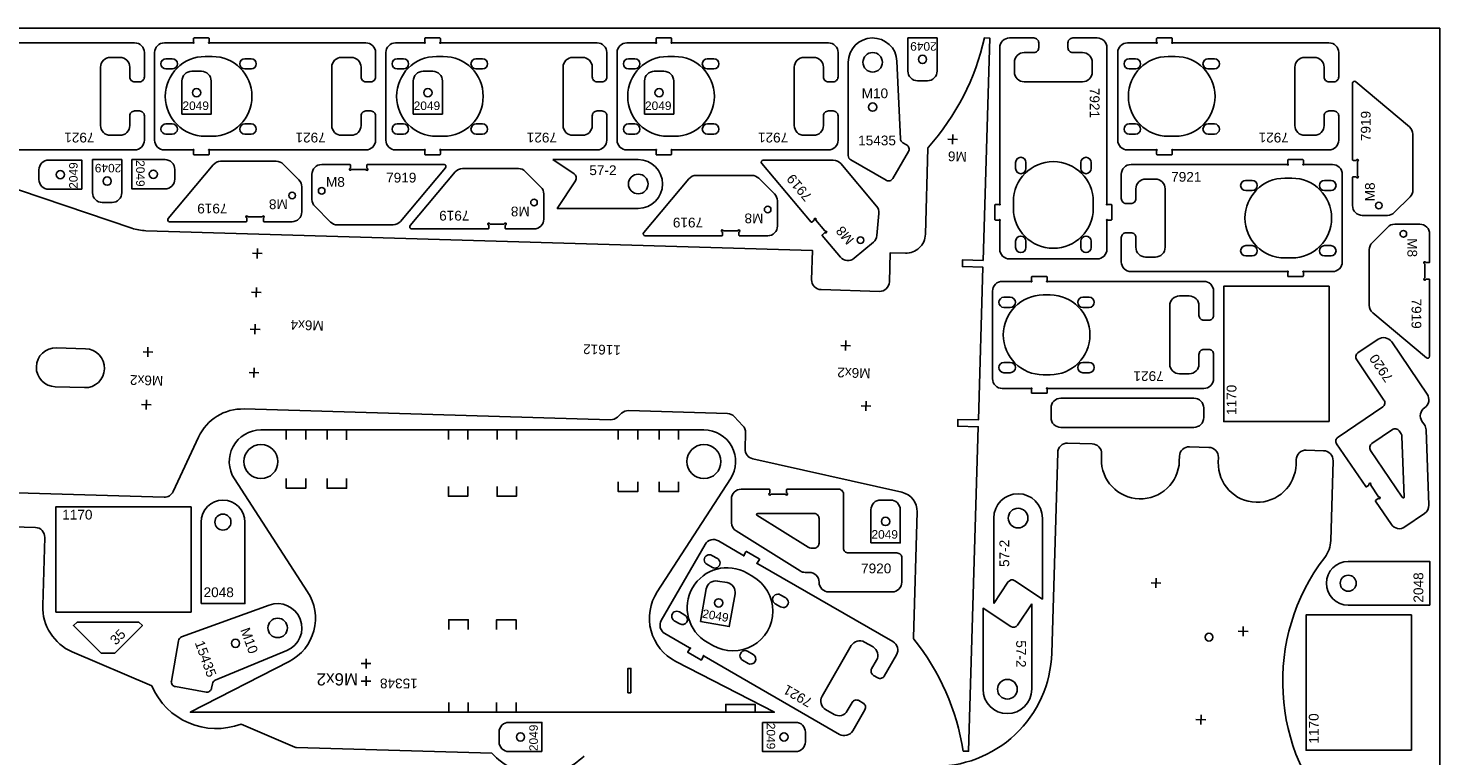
# Model space of a CAD drawing. Header units: millimetres. Extents: x 0 to 3000, y 0 to 1500.
# Tile 4 of 4: x 1550 to 3000, y 753 to 1500. Entities that reach past the tile are written whole.
import ezdxf

# ---------------------------------------------------------------- set-up
doc = ezdxf.new("R2010")
doc.units = ezdxf.units.MM
doc.header["$MEASUREMENT"] = 0
for name, color, linetype, true_color in [('CUT_OUTER', 7, 'Continuous', 0xffffff), ('Gravír', 1, 'Continuous', 0xff0000), ('Sheet', 18, 'Continuous', 0x000000)]:
    doc.layers.add(name, color=color, linetype=linetype, true_color=true_color)
doc.styles.add('Arial', font='txt', dxfattribs={"height": 0.2})

msp = doc.modelspace()

# ---------------------------------------------------------------- linework, layer by layer
at = {"color": 7, "true_color": 0xffffff}
for points in [[(1374.8, 1027.7), (1689.7, 1018.3, 0.2997), (1699, 1024.1), (1725.1, 1080.1, -0.2997), (1771.9, 1108.9), (2148.2, 1097.8, 0.198912), (2155.3, 1100.5), (2159.6, 1104.5, -0.198912), (2166.7, 1107.3), (2268.4, 1104.2, -0.198912), (2275.4, 1101.1), (2284.3, 1091.7, -0.198912), (2287, 1084.5), (2286.5, 1067.9, 0.359037), (2294.3, 1057.8), (2447.6, 1023.3, -0.359037), (2463.2, 1003.2), (2459.4, 873.9, 0.177176), (2459.8, 872.6, -0.128909), (2510.6, 757.5), (2516, 757.4), (2525.9, 1090.6), (2504.9, 1091.2), (2505.1, 1098.2), (2526.1, 1097.6), (2530.7, 1254.5), (2509.7, 1255.2), (2509.9, 1262.2), (2530.9, 1261.5), (2537.7, 1489.8), (2532.3, 1490, -0.128983), (2474.8, 1378, 0.177145), (2474.3, 1376.8), (2471.7, 1288.3, -0.414214), (2451.1, 1268.9), (2435.6, 1269.4), (2434.7, 1239.4, -0.414214), (2424.4, 1229.7), (2364.5, 1231.5, -0.414214), (2354.8, 1241.7), (2355.6, 1271.7), (1671.1, 1292, -0.074313), (1656.6, 1294.6), (1265.8, 1426.9, 0.074313)], [(1499, 1375), (1659.5, 1375, 0.414214), (1669.5, 1385), (1669.5, 1410, 0.414214), (1664.5, 1415), (1659.5, 1415, 0.414214), (1654.5, 1410), (1654.5, 1400, -0.414214), (1644.5, 1390), (1634.5, 1390, -0.414214), (1624.5, 1400), (1624.5, 1460, -0.414214), (1634.5, 1470), (1644.5, 1470, -0.414214), (1654.5, 1460), (1654.5, 1450, 0.414214), (1659.5, 1445), (1664.5, 1445, 0.414214), (1669.5, 1450), (1669.5, 1475, 0.414214), (1659.5, 1485), (1499.3, 1485, 0.267949)], [(2897.5, 683.2, -0.370573), (2881.8, 956.5, 0.156999), (2888, 973.8), (2890.4, 1055.8, 0.414214), (2880.7, 1066), (2862.9, 1066.6, 0.414214), (2852.6, 1056.9), (2852.4, 1051.9, -1), (2772.5, 1054.2), (2772.6, 1059.2, 0.414214), (2762.9, 1069.5), (2742.9, 1070.1, 0.414214), (2732.6, 1060.4), (2732.5, 1055.4, -1), (2652.5, 1057.8), (2652.7, 1062.8, 0.414214), (2643, 1073.1), (2617.8, 1073.8, 0.414214), (2607.6, 1064.1), (2601.5, 858.2, -0.414214), (2478, 741.8)], [(2121.2, 752.4, -0.421053), (2026.3, 755.2), (1825.9, 761.1, -0.094015), (1824.1, 761.5), (1768.9, 785.2, -0.4), (1677, 824.5), (1595.4, 859.5, -0.308197), (1565.1, 906.9), (1567.2, 976.9, 0.414214), (1557.5, 987.2), (1242.7, 996.5, 0.2997)]]:
    msp.add_lwpolyline(points, format="xyb", dxfattribs=at)
for points in [[(1907, 1475, 0.414214), (1897, 1485), (1736.8, 1485, 0.267949), (1736.4, 1484.7, -1.303225), (1735.7, 1485.4, 0.267949), (1736, 1485.9), (1736, 1489.5, 0.414214), (1735.5, 1490), (1720.5, 1490, 0.414214), (1720, 1489.5), (1720, 1485.9, 0.267949), (1720.2, 1485.4, -1.303225), (1719.5, 1484.7, 0.267949), (1719.1, 1485), (1690, 1485, 0.414214), (1680, 1475), (1680, 1385, 0.414214), (1690, 1375), (1719.1, 1375, 0.267949), (1719.5, 1375.2, -1.303225), (1720.2, 1374.6, 0.267949), (1720, 1374.1), (1720, 1370.5, 0.414214), (1720.5, 1370), (1735.5, 1370, 0.414214), (1736, 1370.5), (1736, 1374.1, 0.267949), (1735.7, 1374.6, -1.732051), (1736.5, 1375), (1897, 1375, 0.414214), (1907, 1385), (1907, 1410, 0.414214), (1902, 1415), (1897, 1415, 0.414214), (1892, 1410), (1892, 1400, -0.414214), (1882, 1390), (1872, 1390, -0.414214), (1862, 1400), (1862, 1460, -0.414214), (1872, 1470), (1882, 1470, -0.414214), (1892, 1460), (1892, 1450, 0.414214), (1897, 1445), (1902, 1445, 0.414214), (1907, 1450)], [(2144.5, 1475, 0.414214), (2134.5, 1485), (1974.4, 1485, 0.267949), (1973.9, 1484.7, -1.303225), (1973.2, 1485.4, 0.267949), (1973.5, 1485.9), (1973.5, 1489.5, 0.414214), (1973, 1490), (1958, 1490, 0.414214), (1957.5, 1489.5), (1957.5, 1485.9, 0.267949), (1957.7, 1485.4, -1.303225), (1957.1, 1484.7, 0.267949), (1956.6, 1485), (1927.5, 1485, 0.414214), (1917.5, 1475), (1917.5, 1385, 0.414214), (1927.5, 1375), (1956.6, 1375, 0.267949), (1957.1, 1375.2, -1.303225), (1957.7, 1374.6, 0.267949), (1957.5, 1374.1), (1957.5, 1370.5, 0.414214), (1958, 1370), (1973, 1370, 0.414214), (1973.5, 1370.5), (1973.5, 1374.1, 0.267949), (1973.2, 1374.6, -1.732051), (1974, 1375), (2134.5, 1375, 0.414214), (2144.5, 1385), (2144.5, 1410, 0.414214), (2139.5, 1415), (2134.5, 1415, 0.414214), (2129.5, 1410), (2129.5, 1400, -0.414214), (2119.5, 1390), (2109.5, 1390, -0.414214), (2099.5, 1400), (2099.5, 1460, -0.414214), (2109.5, 1470), (2119.5, 1470, -0.414214), (2129.5, 1460), (2129.5, 1450, 0.414214), (2134.5, 1445), (2139.5, 1445, 0.414214), (2144.5, 1450)], [(2382, 1475, 0.414214), (2372, 1485), (2211.9, 1485, 0.267949), (2211.4, 1484.7, -1.303225), (2210.8, 1485.4, 0.267949), (2211, 1485.9), (2211, 1489.5, 0.414214), (2210.5, 1490), (2195.5, 1490, 0.414214), (2195, 1489.5), (2195, 1485.9, 0.267949), (2195.3, 1485.4, -1.303225), (2194.6, 1484.7, 0.267949), (2194.1, 1485), (2165, 1485, 0.414214), (2155, 1475), (2155, 1385, 0.414214), (2165, 1375), (2194.1, 1375, 0.267949), (2194.6, 1375.2, -1.303225), (2195.3, 1374.6, 0.267949), (2195, 1374.1), (2195, 1370.5, 0.414214), (2195.5, 1370), (2210.5, 1370, 0.414214), (2211, 1370.5), (2211, 1374.1, 0.267949), (2210.8, 1374.6, -1.732051), (2211.5, 1375), (2372, 1375, 0.414214), (2382, 1385), (2382, 1410, 0.414214), (2377, 1415), (2372, 1415, 0.414214), (2367, 1410), (2367, 1400, -0.414214), (2357, 1390), (2347, 1390, -0.414214), (2337, 1400), (2337, 1460, -0.414214), (2347, 1470), (2357, 1470, -0.414214), (2367, 1460), (2367, 1450, 0.414214), (2372, 1445), (2377, 1445, 0.414214), (2382, 1450)], [(2392.5, 1369.1, 0.267949), (2395, 1364.8), (2431.4, 1343.8, 0.414214), (2438.3, 1345.6), (2454.3, 1373.3, 0.414214), (2452.4, 1380.1), (2448.5, 1382.4, -0.256076), (2446, 1386.5), (2442.5, 1466.1, 0.978023), (2392.5, 1465)], [(2483.7, 1490), (2453.7, 1490), (2453.7, 1456, 0.414214), (2463.7, 1446), (2473.7, 1446, 0.414214), (2483.7, 1456)], [(2558.1, 1490, 0.414214), (2548.1, 1480), (2548.1, 1319.9, 0.267949), (2548.4, 1319.4, -1.303225), (2547.7, 1318.8, 0.267949), (2547.3, 1319), (2543.6, 1319, 0.414214), (2543.1, 1318.5), (2543.1, 1303.5, 0.414214), (2543.6, 1303), (2547.3, 1303, 0.267949), (2547.7, 1303.2, -1.303225), (2548.4, 1302.6, 0.267949), (2548.1, 1302.1), (2548.1, 1273, 0.414214), (2558.1, 1263), (2648.1, 1263, 0.414214), (2658.1, 1273), (2658.1, 1302.1, 0.267949), (2657.9, 1302.6, -1.303225), (2658.6, 1303.2, 0.267949), (2659, 1303), (2662.6, 1303, 0.414214), (2663.1, 1303.5), (2663.1, 1318.5, 0.414214), (2662.6, 1319), (2659, 1319, 0.267949), (2658.6, 1318.8, -1.732051), (2658.1, 1319.5), (2658.1, 1480, 0.414214), (2648.1, 1490), (2623.1, 1490, 0.414214), (2618.1, 1485), (2618.1, 1480, 0.414214), (2623.1, 1475), (2633.1, 1475, -0.414214), (2643.1, 1465), (2643.1, 1455, -0.414214), (2633.1, 1445), (2573.1, 1445, -0.414214), (2563.1, 1455), (2563.1, 1465, -0.414214), (2573.1, 1475), (2583.1, 1475, 0.414214), (2588.1, 1480), (2588.1, 1485, 0.414214), (2583.1, 1490)], [(2896.2, 1475, 0.414214), (2886.2, 1485), (2726.1, 1485, 0.267949), (2725.7, 1484.7, -1.303225), (2725, 1485.4, 0.267949), (2725.2, 1485.9), (2725.2, 1489.5, 0.414214), (2724.7, 1490), (2709.7, 1490, 0.414214), (2709.2, 1489.5), (2709.2, 1485.9, 0.267949), (2709.5, 1485.4, -1.303225), (2708.8, 1484.7, 0.267949), (2708.4, 1485), (2679.2, 1485, 0.414214), (2669.2, 1475), (2669.2, 1385, 0.414214), (2679.2, 1375), (2708.4, 1375, 0.267949), (2708.8, 1375.2, -1.303225), (2709.5, 1374.6, 0.267949), (2709.2, 1374.1), (2709.2, 1370.5, 0.414214), (2709.7, 1370), (2724.7, 1370, 0.414214), (2725.2, 1370.5), (2725.2, 1374.1, 0.267949), (2725, 1374.6, -1.732051), (2725.7, 1375), (2886.2, 1375, 0.414214), (2896.2, 1385), (2896.2, 1410, 0.414214), (2891.2, 1415), (2886.2, 1415, 0.414214), (2881.2, 1410), (2881.2, 1400, -0.414214), (2871.2, 1390), (2861.2, 1390, -0.414214), (2851.2, 1400), (2851.2, 1460, -0.414214), (2861.2, 1470), (2871.2, 1470, -0.414214), (2881.2, 1460), (2881.2, 1450, 0.414214), (2886.2, 1445), (2891.2, 1445, 0.414214), (2896.2, 1450)], [(1698.2, 1468.7, -1), (1698.2, 1458.2), (1691.7, 1458.2, -1), (1691.7, 1468.7)], [(1739, 1471, -1), (1739, 1389), (1732, 1389, -1), (1732, 1471)], [(1779.2, 1468.7, -1), (1779.2, 1458.2), (1772.7, 1458.2, -1), (1772.7, 1468.7)], [(1935.7, 1468.7, -1), (1935.7, 1458.2), (1929.2, 1458.2, -1), (1929.2, 1468.7)], [(1976.5, 1471, -1), (1976.5, 1389), (1969.5, 1389, -1), (1969.5, 1471)], [(2016.7, 1468.7, -1), (2016.7, 1458.2), (2010.2, 1458.2, -1), (2010.2, 1468.7)], [(2173.3, 1468.7, -1), (2173.3, 1458.2), (2166.8, 1458.2, -1), (2166.8, 1468.7)], [(2214, 1471, -1), (2214, 1389), (2207, 1389, -1), (2207, 1471)], [(2254.3, 1468.7, -1), (2254.3, 1458.2), (2247.8, 1458.2, -1), (2247.8, 1468.7)], [(2687.5, 1468.7, -1), (2687.5, 1458.2), (2681, 1458.2, -1), (2681, 1468.7)], [(2728.2, 1471, -1), (2728.2, 1389), (2721.2, 1389, -1), (2721.2, 1471)], [(2768.5, 1468.7, -1), (2768.5, 1458.2), (2762, 1458.2, -1), (2762, 1468.7)], [(1708.1, 1411.8), (1738.1, 1411.8), (1738.1, 1445.8, 0.414214), (1728.1, 1455.8), (1718.1, 1455.8, 0.414214), (1708.1, 1445.8)], [(1945.7, 1411.8), (1975.7, 1411.8), (1975.7, 1445.8, 0.414214), (1965.7, 1455.8), (1955.7, 1455.8, 0.414214), (1945.7, 1445.8)], [(2183.2, 1411.8), (2213.2, 1411.8), (2213.2, 1445.8, 0.414214), (2203.2, 1455.8), (2193.2, 1455.8, 0.414214), (2183.2, 1445.8)], [(2946.3, 1307.8, 0.198912), (2953.3, 1310.7), (2969.5, 1326.8, 0.198912), (2972.4, 1333.9), (2972.4, 1391.1, 0.221695), (2968.8, 1398.7), (2913.7, 1445, 0.63707), (2910.4, 1443.5), (2910.4, 1364.8, 0.414214), (2910.9, 1364.3), (2914, 1364.3, 0.317837), (2914.5, 1364.6, -1.585786), (2915.8, 1363.3, 0.317837), (2915.4, 1362.9), (2915.4, 1348.7, 0.317837), (2915.8, 1348.2, -1.585786), (2914.5, 1346.9, 0.317837), (2914, 1347.3), (2910.9, 1347.3, 0.414214), (2910.4, 1346.8), (2910.4, 1317.8, 0.414214), (2920.4, 1307.8)], [(1698.2, 1401.7, -1), (1698.2, 1391.2), (1691.7, 1391.2, -1), (1691.7, 1401.7)], [(1779.2, 1401.7, -1), (1779.2, 1391.2), (1772.7, 1391.2, -1), (1772.7, 1401.7)], [(1935.7, 1401.7, -1), (1935.7, 1391.2), (1929.2, 1391.2, -1), (1929.2, 1401.7)], [(2016.7, 1401.7, -1), (2016.7, 1391.2), (2010.2, 1391.2, -1), (2010.2, 1401.7)], [(2173.3, 1401.7, -1), (2173.3, 1391.2), (2166.8, 1391.2, -1), (2166.8, 1401.7)], [(2254.3, 1401.7, -1), (2254.3, 1391.2), (2247.8, 1391.2, -1), (2247.8, 1401.7)], [(2687.5, 1401.7, -1), (2687.5, 1391.2), (2681, 1391.2, -1), (2681, 1401.7)], [(2768.5, 1401.7, -1), (2768.5, 1391.2), (2762, 1391.2, -1), (2762, 1401.7)], [(1605.2, 1334.6), (1605.2, 1364.6), (1571.2, 1364.6, 0.414214), (1561.2, 1354.6), (1561.2, 1344.6, 0.414214), (1571.2, 1334.6)], [(1646.3, 1365), (1616.3, 1365), (1616.3, 1331, 0.414214), (1626.3, 1321), (1636.3, 1321, 0.414214), (1646.3, 1331)], [(1656.7, 1365), (1656.7, 1335), (1690.7, 1335, 0.414214), (1700.7, 1345), (1700.7, 1355, 0.414214), (1690.7, 1365)], [(1831.2, 1337.2, 0.198912), (1828.2, 1344.2), (1812.1, 1360.4, 0.198912), (1805, 1363.3), (1747.8, 1363.3, 0.221695), (1740.2, 1359.7), (1693.9, 1304.6, 0.63707), (1695.4, 1301.3), (1774.2, 1301.3, 0.414214), (1774.7, 1301.8), (1774.7, 1304.9, 0.317837), (1774.3, 1305.4, -1.585786), (1775.6, 1306.6, 0.317837), (1776.1, 1306.3), (1790.2, 1306.3, 0.317837), (1790.7, 1306.6, -1.585786), (1792, 1305.4, 0.317837), (1791.7, 1304.9), (1791.7, 1301.8, 0.414214), (1792.2, 1301.3), (1821.2, 1301.3, 0.414214), (1831.2, 1311.3)], [(2088.9, 1365), (2111, 1350.4, -0.414213), (2112.4, 1343.4), (2093.5, 1315), (2176.7, 1315, 1), (2176.7, 1365)], [(2418.3, 1280.3, 0.198912), (2421.9, 1287.1), (2423.9, 1309.8, 0.198912), (2421.6, 1317.1), (2384.8, 1360.9, 0.221695), (2377.1, 1364.5), (2305.2, 1364.5, 0.63707), (2303.6, 1361.2), (2354.2, 1300.9, 0.414214), (2354.9, 1300.9), (2357.3, 1302.8, 0.317837), (2357.4, 1303.4, -1.585786), (2359.2, 1303.2, 0.317837), (2359.3, 1302.7), (2368.4, 1291.8, 0.317837), (2369, 1291.7, -1.585786), (2368.8, 1289.9, 0.317837), (2368.2, 1289.8), (2365.9, 1287.8, 0.414214), (2365.8, 1287.1), (2384.4, 1264.9, 0.414214), (2398.5, 1263.7)], [(2562.1, 1322, -1), (2644.1, 1322), (2644.1, 1315, -1), (2562.1, 1315)], [(2564.4, 1362.2, -1), (2574.9, 1362.2), (2574.9, 1355.8, -1), (2564.4, 1355.8)], [(2631.4, 1362.2, -1), (2641.9, 1362.2), (2641.9, 1355.8, -1), (2631.4, 1355.8)], [(2672.9, 1260, 0.414214), (2682.9, 1250), (2843, 1250, 0.267949), (2843.5, 1250.2, -1.303225), (2844.2, 1249.6, 0.267949), (2843.9, 1249.1), (2843.9, 1245.5, 0.414214), (2844.4, 1245), (2859.4, 1245, 0.414214), (2859.9, 1245.5), (2859.9, 1249.1, 0.267949), (2859.7, 1249.6, -1.303225), (2860.3, 1250.2, 0.267949), (2860.8, 1250), (2889.9, 1250, 0.414214), (2899.9, 1260), (2899.9, 1350, 0.414214), (2889.9, 1360), (2860.8, 1360, 0.267949), (2860.3, 1359.7, -1.303225), (2859.7, 1360.4, 0.267949), (2859.9, 1360.9), (2859.9, 1364.5, 0.414214), (2859.4, 1365), (2844.4, 1365, 0.414214), (2843.9, 1364.5), (2843.9, 1360.9, 0.267949), (2844.2, 1360.4, -1.732051), (2843.4, 1360), (2682.9, 1360, 0.414214), (2672.9, 1350), (2672.9, 1325, 0.414214), (2677.9, 1320), (2682.9, 1320, 0.414214), (2687.9, 1325), (2687.9, 1335, -0.414214), (2697.9, 1345), (2707.9, 1345, -0.414214), (2717.9, 1335), (2717.9, 1275, -0.414214), (2707.9, 1265), (2697.9, 1265, -0.414214), (2687.9, 1275), (2687.9, 1285, 0.414214), (2682.9, 1290), (2677.9, 1290, 0.414214), (2672.9, 1285)], [(1841.6, 1324.1, 0.198912), (1844.5, 1317.1), (1860.7, 1300.9, 0.198912), (1867.7, 1298), (1924.9, 1298, 0.221695), (1932.6, 1301.6), (1978.8, 1356.7, 0.63707), (1977.3, 1360), (1898.6, 1360, 0.414214), (1898.1, 1359.5), (1898.1, 1356.4, 0.317837), (1898.4, 1355.9, -1.585786), (1897.1, 1354.7, 0.317837), (1896.7, 1355), (1882.5, 1355, 0.317837), (1882, 1354.7, -1.585786), (1880.8, 1355.9, 0.317837), (1881.1, 1356.4), (1881.1, 1359.5, 0.414214), (1880.6, 1360), (1851.6, 1360, 0.414214), (1841.6, 1350)], [(2079.7, 1329.8, 0.198912), (2076.8, 1336.9), (2060.6, 1353, 0.198912), (2053.6, 1355.9), (1996.4, 1355.9, 0.221695), (1988.7, 1352.4), (1942.5, 1297.2, 0.63707), (1944, 1293.9), (2022.7, 1293.9, 0.414214), (2023.2, 1294.4), (2023.2, 1297.5, 0.317837), (2022.9, 1298, -1.585786), (2024.1, 1299.3, 0.317837), (2024.6, 1298.9), (2038.8, 1298.9, 0.317837), (2039.3, 1299.3, -1.585786), (2040.5, 1298, 0.317837), (2040.2, 1297.5), (2040.2, 1294.4, 0.414214), (2040.7, 1293.9), (2069.7, 1293.9, 0.414214), (2079.7, 1303.9)], [(2319.7, 1322.7, 0.198912), (2316.7, 1329.8), (2300.6, 1345.9, 0.198912), (2293.5, 1348.8), (2236.4, 1348.8, 0.221695), (2228.7, 1345.3), (2182.4, 1290.1, 0.63707), (2184, 1286.8), (2262.7, 1286.8, 0.414214), (2263.2, 1287.3), (2263.2, 1290.4, 0.317837), (2262.8, 1290.9, -1.585786), (2264.1, 1292.2, 0.317837), (2264.6, 1291.8), (2278.7, 1291.8, 0.317837), (2279.2, 1292.2, -1.585786), (2280.5, 1290.9, 0.317837), (2280.2, 1290.4), (2280.2, 1287.3, 0.414214), (2280.7, 1286.8), (2309.7, 1286.8, 0.414214), (2319.7, 1296.8)], [(2800.7, 1333.2, -1), (2800.7, 1343.7), (2807.2, 1343.7, -1), (2807.2, 1333.2)], [(2840.9, 1264, -1), (2840.9, 1346), (2847.9, 1346, -1), (2847.9, 1264)], [(2881.7, 1333.2, -1), (2881.7, 1343.7), (2888.2, 1343.7, -1), (2888.2, 1333.2)], [(2953.7, 1298.7, 0.198912), (2946.6, 1295.8), (2930.5, 1279.6, 0.198912), (2927.6, 1272.6), (2927.6, 1215.4, 0.221695), (2931.1, 1207.7), (2986.3, 1161.5, 0.63707), (2989.6, 1163), (2989.6, 1241.7, 0.414214), (2989.1, 1242.2), (2986, 1242.2, 0.317837), (2985.5, 1241.9, -1.585786), (2984.2, 1243.1, 0.317837), (2984.6, 1243.6), (2984.6, 1257.8, 0.317837), (2984.2, 1258.3, -1.585786), (2985.5, 1259.5, 0.317837), (2986, 1259.2), (2989.1, 1259.2, 0.414214), (2989.6, 1259.7), (2989.6, 1288.7, 0.414214), (2979.6, 1298.7)], [(2564.4, 1281.2, -1), (2574.9, 1281.2), (2574.9, 1274.8, -1), (2564.4, 1274.8)], [(2631.4, 1281.2, -1), (2641.9, 1281.2), (2641.9, 1274.8, -1), (2631.4, 1274.8)], [(2800.7, 1266.2, -1), (2800.7, 1276.7), (2807.2, 1276.7, -1), (2807.2, 1266.2)], [(2881.7, 1266.2, -1), (2881.7, 1276.7), (2888.2, 1276.7, -1), (2888.2, 1266.2)], [(2767.7, 1230, 0.414214), (2757.7, 1240), (2597.5, 1240, 0.267949), (2597.1, 1239.7, -1.303225), (2596.4, 1240.4, 0.267949), (2596.7, 1240.9), (2596.7, 1244.5, 0.414214), (2596.2, 1245), (2581.2, 1245, 0.414214), (2580.7, 1244.5), (2580.7, 1240.9, 0.267949), (2580.9, 1240.4, -1.303225), (2580.2, 1239.7, 0.267949), (2579.8, 1240), (2550.7, 1240, 0.414214), (2540.7, 1230), (2540.7, 1140, 0.414214), (2550.7, 1130), (2579.8, 1130, 0.267949), (2580.2, 1130.2, -1.303225), (2580.9, 1129.6, 0.267949), (2580.7, 1129.1), (2580.7, 1125.5, 0.414214), (2581.2, 1125), (2596.2, 1125, 0.414214), (2596.7, 1125.5), (2596.7, 1129.1, 0.267949), (2596.4, 1129.6, -1.732051), (2597.2, 1130), (2757.7, 1130, 0.414214), (2767.7, 1140), (2767.7, 1165, 0.414214), (2762.7, 1170), (2757.7, 1170, 0.414214), (2752.7, 1165), (2752.7, 1155, -0.414214), (2742.7, 1145), (2732.7, 1145, -0.414214), (2722.7, 1155), (2722.7, 1215, -0.414214), (2732.7, 1225), (2742.7, 1225, -0.414214), (2752.7, 1215), (2752.7, 1205, 0.414214), (2757.7, 1200), (2762.7, 1200, 0.414214), (2767.7, 1205)], [(2558.9, 1223.7, -1), (2558.9, 1213.2), (2552.4, 1213.2, -1), (2552.4, 1223.7)], [(2599.7, 1226, -1), (2599.7, 1144), (2592.7, 1144, -1), (2592.7, 1226)], [(2639.9, 1223.7, -1), (2639.9, 1213.2), (2633.4, 1213.2, -1), (2633.4, 1223.7)], [(2984.4, 1001.4, 0.258618), (2988.8, 1010.1), (2985.9, 1087.5, 0.140541), (2984.2, 1092.7), (2981.7, 1096.3, -0.414214), (2984.4, 1110.2, 0.414214), (2987.1, 1124), (2950.6, 1177.8, 0.414214), (2936.7, 1180.5), (2916, 1166.5, 0.414214), (2914.7, 1159.5), (2942.7, 1118.1, -0.414214), (2941.4, 1111.2), (2895.5, 1080, 0.414214), (2894.1, 1073.1), (2923.9, 1029.2, 0.414214), (2924.6, 1029.1), (2927.1, 1030.8, 0.317837), (2927.3, 1031.4, -1.585786), (2929.1, 1031, 0.317837), (2929.1, 1030.5), (2937.1, 1018.7, 0.317837), (2937.6, 1018.5, -1.585786), (2937.3, 1016.8, 0.317837), (2936.7, 1016.8), (2934.1, 1015, 0.414214), (2934, 1014.3), (2950.3, 990.3, 0.414214), (2964.2, 987.7)], [(1609.1, 1170.8, -1), (1607.9, 1130.8), (1578, 1131.7, -1), (1579.1, 1171.7)], [(2558.9, 1156.7, -1), (2558.9, 1146.2), (2552.4, 1146.2, -1), (2552.4, 1156.7)], [(2639.9, 1156.7, -1), (2639.9, 1146.2), (2633.4, 1146.2, -1), (2633.4, 1156.7)], [(1982.2, 797.4), (2316.7, 797.4), (2215.3, 849.5, -0.443873), (2196.3, 921.2), (2271.5, 1037.2, 0.594692), (2244.2, 1087.4), (1789.2, 1087.4, 0.594692), (1761.9, 1037.2), (1837.2, 921.2, -0.443873), (1818.1, 849.5), (1716.7, 797.4)], [(2963.2, 1017.6, -0.270547), (2961.4, 1018.4), (2928.9, 1066.4, -0.414214), (2930.2, 1073.4), (2951.3, 1087.7, -0.414214), (2958.2, 1086.4), (2960.3, 1083.4, -0.140541), (2961.1, 1080.8), (2963.4, 1018.5, -0.125244)], [(1727.7, 909), (1772.7, 909), (1772.7, 992.7, 1), (1727.7, 992.7)], [(2272.5, 992.1, 0.258618), (2277.2, 983.6), (2342.9, 942.6, 0.140541), (2348.2, 941), (2352.5, 941, -0.414214), (2362.5, 931, 0.414214), (2372.5, 921), (2437.5, 921, 0.414214), (2447.5, 931), (2447.5, 956, 0.414214), (2442.5, 961), (2392.5, 961, -0.414214), (2387.5, 966), (2387.5, 1021.5, 0.414214), (2382.5, 1026.5), (2329.5, 1026.5, 0.414214), (2329, 1026), (2329, 1023, 0.317837), (2329.4, 1022.5, -1.585786), (2328.1, 1021.2, 0.317837), (2327.6, 1021.5), (2313.5, 1021.5, 0.317837), (2313, 1021.2, -1.585786), (2311.7, 1022.5, 0.317837), (2312, 1023), (2312, 1026, 0.414214), (2311.5, 1026.5), (2282.5, 1026.5, 0.414214), (2272.5, 1016.5)], [(2415.8, 971.4), (2445.8, 971.4), (2445.8, 1005.4, 0.414214), (2435.8, 1015.4), (2425.8, 1015.4, 0.414214), (2415.8, 1005.4)], [(2541.9, 909), (2556.5, 931.1, -0.414213), (2563.5, 932.5), (2591.9, 913.6), (2591.9, 996.8, 1), (2541.9, 996.8)], [(2297.8, 1000.5, -0.270547), (2299.5, 1001.5), (2357.5, 1001.5, -0.414214), (2362.5, 996.5), (2362.5, 971, -0.414214), (2357.5, 966), (2354, 966, -0.140541), (2351.3, 966.8), (2298.5, 999.8, -0.125244)], [(2442, 856.3, 0.414214), (2438.4, 870), (2299.7, 950, 0.267949), (2299.2, 950, -1.303225), (2298.9, 951, 0.267949), (2299.4, 951.2), (2301.2, 954.3, 0.414214), (2301, 955), (2288, 962.5, 0.414214), (2287.3, 962.3), (2285.5, 959.2, 0.267949), (2285.5, 958.7, -1.303225), (2284.6, 958.5, 0.267949), (2284.3, 958.9), (2259.1, 973.5, 0.414214), (2245.4, 969.8), (2200.4, 891.8, 0.414214), (2204.1, 878.2), (2229.3, 863.6, 0.267949), (2229.8, 863.6, -1.303225), (2230.1, 862.7, 0.267949), (2229.6, 862.4), (2227.8, 859.3, 0.414214), (2228, 858.6), (2241, 851.1, 0.414214), (2241.7, 851.3), (2243.5, 854.4, 0.267949), (2243.5, 854.9, -1.732051), (2244.4, 854.9), (2383.4, 774.7, 0.414214), (2397, 778.3), (2409.5, 800, 0.414214), (2407.7, 806.8), (2403.4, 809.3, 0.414214), (2396.5, 807.5), (2391.5, 798.8, -0.414214), (2377.9, 795.2), (2369.2, 800.2, -0.414214), (2365.6, 813.8), (2395.6, 865.8, -0.414214), (2409.2, 869.5), (2417.9, 864.5, -0.414214), (2421.5, 850.8), (2416.5, 842.1, 0.414214), (2418.4, 835.3), (2422.7, 832.8, 0.414214), (2429.5, 834.6)], [(2258.1, 955.3, -1), (2252.9, 946.2), (2247.2, 949.4, -1), (2252.5, 958.5)], [(2294.5, 936.8, -1), (2253.5, 865.8), (2247.5, 869.3, -1), (2288.5, 940.3)], [(2989.7, 907.4), (2989.7, 952.4), (2906, 952.4, 1), (2906, 907.4)], [(2240.7, 890.6), (2270.3, 885.4), (2276.2, 918.9, 0.414214), (2268.1, 930.5), (2258.2, 932.2, 0.414214), (2246.6, 924.1)], [(2328.3, 914.8, -1), (2323, 905.7), (2317.4, 908.9, -1), (2322.6, 918)], [(1707.7, 874.7, 0.267949), (1704.5, 870.8), (1697.2, 829.4, 0.414214), (1701.3, 823.7), (1732.8, 818.1, 0.414214), (1738.6, 822.2), (1739.3, 826.6, -0.256076), (1742.3, 830.3), (1815.9, 860.9, 0.978023), (1797.8, 907.5)], [(2224.6, 897.2, -1), (2219.4, 888.1), (2213.7, 891.4, -1), (2219, 900.5)], [(2580.9, 908.8), (2566.2, 886.8, -0.414213), (2559.3, 885.4), (2530.9, 904.2), (2530.9, 821, 1), (2580.9, 821)], [(2294.8, 856.7, -1), (2289.5, 847.6), (2283.9, 850.9, -1), (2289.1, 860)], [(2077.8, 757), (2077.8, 787), (2043.8, 787, 0.414214), (2033.8, 777), (2033.8, 767, 0.414214), (2043.8, 757)], [(2304.4, 787), (2304.4, 757), (2338.4, 757, 0.414214), (2348.4, 767), (2348.4, 777, 0.414214), (2338.4, 787)]]:
    msp.add_lwpolyline(points, format="xyb", close=True, dxfattribs=at)
for points in [[(2886.3, 1096), (2886.3, 1235), (2778.2, 1235), (2778.2, 1096)], [(1578.4, 900.2), (1717.4, 900.2), (1717.4, 1008.3), (1578.4, 1008.3)], [(1625, 858.1), (1639.1, 858.1), (1667.4, 886.4), (1663.9, 889.9), (1600.3, 889.9), (1596.7, 886.4)], [(2970.8, 758.4), (2970.8, 897.4), (2862.7, 897.4), (2862.7, 758.4)]]:
    msp.add_lwpolyline(points, close=True, dxfattribs=at)
at = {"color": 1, "true_color": 0xff0000}
for points in [[(1815.2, 1087.4), (1815.2, 1077.4)], [(1835.2, 1087.4), (1835.2, 1077.4)], [(1857.2, 1087.4), (1857.2, 1077.4)], [(1981.7, 1087.4), (1981.7, 1077.4)], [(2001.7, 1087.4), (2001.7, 1077.4)], [(2031.7, 1087.4), (2031.7, 1077.4)], [(2051.7, 1087.4), (2051.7, 1077.4)], [(2156.2, 1087.4), (2156.2, 1077.4)], [(2176.2, 1087.4), (2176.2, 1077.4)], [(2198.2, 1087.4), (2198.2, 1077.4)], [(2218.2, 1087.4), (2218.2, 1077.4)], [(1877.2, 1087.1), (1877.2, 1077.1)], [(1835.2, 1037.4), (1835.2, 1027.4), (1815.2, 1027.4), (1815.2, 1037.4)], [(1877.2, 1037.4), (1877.2, 1027.4), (1857.2, 1027.4), (1857.2, 1037.4)], [(2176.2, 1034), (2176.2, 1024), (2156.2, 1024), (2156.2, 1034)], [(2218.2, 1034), (2218.2, 1024), (2198.2, 1024), (2198.2, 1034)], [(1877.2, 1027.4), (1857.2, 1027.4)], [(2001.7, 1029.2), (2001.7, 1019.2), (1981.7, 1019.2), (1981.7, 1029.2)], [(2051.7, 1029.2), (2051.7, 1019.2), (2031.7, 1019.2), (2031.7, 1029.2)], [(2002.2, 882.4), (2002.2, 892.4), (1982.2, 892.4), (1982.2, 882.4)], [(2051.2, 882.4), (2051.2, 892.4), (2031.2, 892.4), (2031.2, 882.4)], [(1902.2, 847.4), (1892.2, 847.4)], [(1897.2, 852.4), (1897.2, 842.4)], [(1902.2, 829.4), (1892.2, 829.4)], [(1897.2, 834.4), (1897.2, 824.4)], [(1982.2, 797.4), (1982.2, 807.4)], [(2002.2, 797.4), (2002.2, 807.4)], [(2031.2, 797.4), (2031.2, 807.4)], [(2051.2, 797.4), (2051.2, 807.4)], [(2266.7, 797.4), (2266.7, 805.4), (2296.7, 805.4), (2296.7, 797.4)]]:
    msp.add_lwpolyline(points, dxfattribs=at)
msp.add_lwpolyline([(2169.2, 817.4), (2166.2, 817.4), (2166.2, 842.4), (2169.2, 842.4)], close=True, dxfattribs=at)
at = {"color": 7, "true_color": 0xffffff}
for centre, radius in [((2417.5, 1465), 10), ((2468.7, 1468), 4.25), ((1723.1, 1433.8), 4.25), ((1960.7, 1433.8), 4.25), ((2198.2, 1433.8), 4.25), ((2417.5, 1419), 4.25), ((1583.2, 1349.6), 4.25), ((1678.7, 1350), 4.25), ((2176.7, 1340), 10.1), ((1631.3, 1343), 4.25), ((1851.6, 1333), 3.4), ((1821.2, 1328.3), 3.4), ((2069.7, 1320.9), 3.4), ((2937.4, 1317.8), 3.4), ((2309.7, 1313.8), 3.4), ((2962.6, 1288.7), 3.4), ((2405.1, 1282.3), 3.4), ((1789.2, 1054.9), 17.5), ((2244.2, 1054.9), 17.5), ((1750.2, 992.7), 8.25), ((2566.9, 996.8), 10.1), ((2430.8, 993.4), 4.25), ((2906, 929.9), 8.25), ((2259.3, 909.7), 4.25), ((1806.4, 884), 10), ((1763.1, 868.2), 4.25), ((2762.9, 874.5), 4), ((2555.9, 821), 10.1), ((2055.8, 772), 4.25), ((2326.4, 772), 4.25)]:
    msp.add_circle(centre, radius, dxfattribs=at)
at = {"layer": 'CUT_OUTER', "color": 7, "true_color": 0xffffff}
msp.add_lwpolyline([(2600.7, 1100, 0.414214), (2610.7, 1090), (2747.5, 1090, 0.414214), (2757.5, 1100), (2757.5, 1110, 0.414214), (2747.5, 1120), (2610.7, 1120, 0.414214), (2600.7, 1110)], format="xyb", close=True, dxfattribs=at)
at = {"layer": 'Gravír', "color": 1, "true_color": 0xff0000}
for points in [[(2494.6, 1386.1), (2504.6, 1385.8)], [(2499.7, 1390.9), (2499.4, 1380.9)], [(1780.6, 1268.8), (1790.6, 1268.5)], [(1785.7, 1273.6), (1785.4, 1263.6)], [(1784.5, 1233.6), (1784.2, 1223.6)], [(1779.4, 1228.8), (1789.4, 1228.5)], [(1778.3, 1191), (1788.3, 1190.7)], [(1783.4, 1195.9), (1783.1, 1185.9)], [(2389.9, 1179.1), (2389.6, 1169.1)], [(1668.1, 1167.5), (1678.1, 1167.2)], [(1673.2, 1172.4), (1672.9, 1162.4)], [(2384.8, 1174.2), (2394.8, 1173.9)], [(1777, 1146.3), (1786.9, 1146)], [(1782.1, 1151.1), (1781.8, 1141.1)], [(1671.6, 1118.4), (1671.3, 1108.4)], [(2410.9, 1117), (2410.6, 1107.1)], [(1666.5, 1113.6), (1676.5, 1113.3)], [(2405.8, 1112.2), (2415.8, 1111.9)], [(2713.5, 929.9), (2703.5, 930.2)], [(2708.4, 925.1), (2708.7, 935.1)], [(2798, 875.4), (2798.2, 885.4)], [(2803.1, 880.3), (2793.1, 880.6)], [(2759.6, 789.5), (2749.6, 789.8)], [(2754.5, 784.7), (2754.8, 794.7)]]:
    msp.add_lwpolyline(points, dxfattribs=at)
at = {"layer": 'Sheet', "color": 18, "true_color": 0x000000}
msp.add_lwpolyline([(0, 0), (3000, 0), (3000, 1500), (0, 1500)], close=True, dxfattribs=at)

# ---------------------------------------------------------------- texts
at = {"color": 1, "true_color": 0xff0000, "attachment_point": 7, "rotation": 180, "style": 'Arial'}
for s, insert, char_height in [('M6x2', (1889.1, 837.6), 12.5), ('15348', (1950.3, 832.1), 10)]:
    msp.add_mtext(s, dxfattribs=dict(at, insert=insert, char_height=char_height))
at = {"layer": 'Gravír', "color": 1, "true_color": 0xff0000, "attachment_point": 7, "style": 'Arial'}
for s, insert, char_height, rotation in [('2049', (2483.3, 1485.8), 8.75, 180), ('7921', (2640.4, 1438.8), 10, 270), ('7919', (2929.1, 1384), 10, 90), ('7921', (1618.3, 1392.8), 10, 180), ('7921', (1855.8, 1392.8), 10, 180), ('7921', (2093.3, 1392.8), 10, 180), ('7921', (2330.8, 1392.8), 10, 180), ('7921', (2845, 1392.8), 10, 180), ('2049', (1660.9, 1364.5), 8.75, 270), ('M6', (2514.4, 1373.1), 10, 178.3038), ('2049', (1601.1, 1335.1), 8.75, 90), ('2049', (1645.8, 1360.8), 8.75, 180), ('7919', (2356.1, 1327.6), 10, 130), ('M8', (2933.4, 1322.2), 10, 90), ('M8', (1816.8, 1324.3), 10, 180), ('7919', (1754.9, 1319.9), 10, 180), ('7919', (2003.4, 1312.6), 10, 180), ('M8', (2065.3, 1316.9), 10, 180), ('M8', (2305.3, 1309.8), 10, 180), ('7919', (2243.4, 1305.5), 10, 180), ('M8', (2399.2, 1283.1), 10, 130), ('M8', (2966.6, 1284.3), 10, 270), ('7919', (2970.9, 1222.4), 10, 270), ('M6x4', (1853.9, 1199.5), 10, 178.3038), ('11612', (2159.1, 1174.4), 10, 178.3038), ('7920', (2952.8, 1140.8), 10, 124.1456), ('M6x2', (2415.5, 1150.6), 10, 178.3038), ('M6x2', (1689, 1142.9), 10, 178.3038), ('7921', (2716.5, 1147.8), 10, 180), ('1170', (2791.3, 1102.7), 10, 90), ('57-2', (2557.9, 946.6), 10, 90), ('2048', (2983.2, 910), 10, 90), ('2049', (2241.9, 894.6), 8.75, 350), ('35', (1640.3, 865.6), 10, 45), ('M10', (1767.8, 882), 10, 290), ('15435', (1721, 868.8), 10, 290), ('57-2', (2564.8, 871.3), 10, 270), ('7921', (2356.6, 810.7), 10, 150), ('2049', (2073.7, 757.5), 8.75, 90), ('2049', (2308.5, 786.5), 8.75, 270), ('1170', (2875.7, 765.2), 10, 90)]:
    msp.add_mtext(s, dxfattribs=dict(at, insert=insert, char_height=char_height, rotation=rotation))
for s, insert, char_height in [('M10', (2406.2, 1428), 10), ('2049', (1708.6, 1415.9), 8.75), ('2049', (1946.1, 1415.9), 8.75), ('2049', (2183.7, 1415.9), 8.75), ('15435', (2402.6, 1379.6), 10), ('M8', (1856, 1337), 10), ('7919', (1917.8, 1341.4), 10), ('57-2', (2126.5, 1349), 10), ('7921', (2724.1, 1342.2), 10), ('1170', (1585.1, 995.2), 10), ('2049', (2416.3, 975.6), 8.75), ('7920', (2405.6, 940), 10), ('2048', (1730.3, 915.5), 10)]:
    msp.add_mtext(s, dxfattribs=dict(at, insert=insert, char_height=char_height))

doc.saveas('drawing.dxf')
